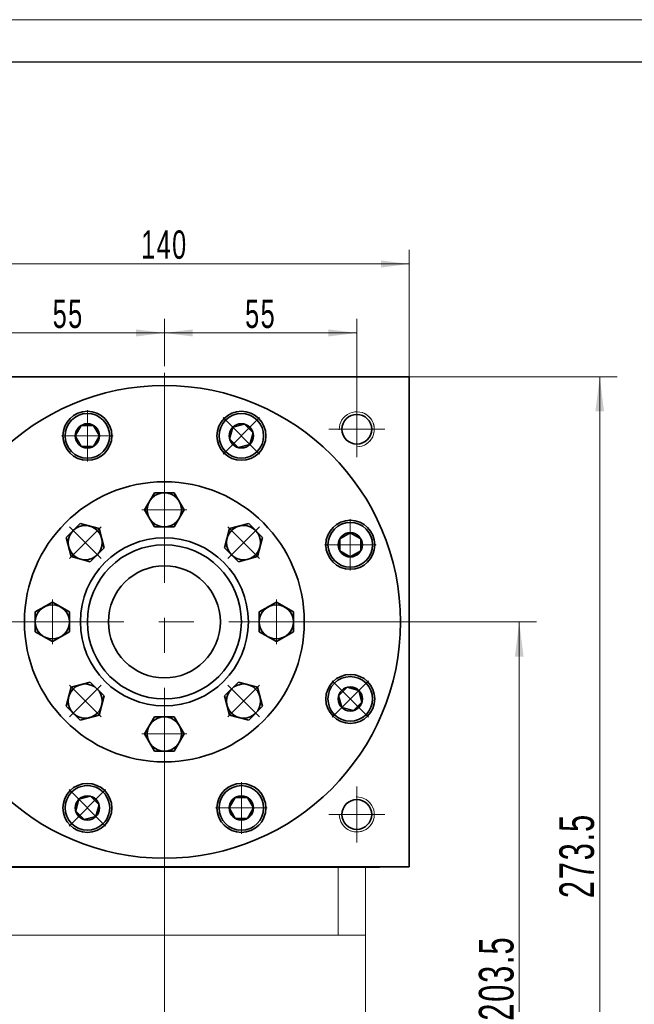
# Model space of a CAD drawing. Header units: millimetres. Extents: x 2410 to 3426, y 109 to 883.
# Tile 6 of 6: x 3048 to 3224, y 547 to 828. Entities that reach past the tile are written whole.
import ezdxf

# ---------------------------------------------------------------- set-up
doc = ezdxf.new("R2010")
doc.units = ezdxf.units.MM
doc.header["$LTSCALE"] = 5
doc.set_wipeout_variables(frame=1)
doc.linetypes.add('点画线', pattern=[18, 12, -2, 2, -2])
doc.layers.get('0').update_dxf_attribs({"lineweight": 18})
for name, color, linetype, lineweight in [('中心线层', 1, '点画线', 18), ('图框_外框线', 7, 'Continuous', 18), ('尺寸线层', 3, 'Continuous', 18), ('粗实线', 7, 'Continuous', 50), ('粗实线层', 7, 'Continuous', 35)]:
    doc.layers.add(name, color=color, linetype=linetype, lineweight=lineweight)
doc.styles.add('标准', font='txt', dxfattribs={"width": 0.667})
doc.dimstyles.new('a4-1-1.5', dxfattribs={"dimtxt": 4.5, "dimasz": 4.5, "dimexe": 2.25, "dimexo": 0, "dimgap": 0.75, "dimtad": 1, "dimdec": 3, "dimdsep": 46, "dimtxsty": '标准', "dimblk": '_CAXARROW', "dimcen": 0, "dimdle": 6, "dimazin": 2, "dimtfac": 0.707107, "dimtdec": 3, "dimtix": 1, "dimtmove": 2, "dimatfit": 3, "dimfxl": 0, "dimfrac": 2, "dimtolj": 1, "dimtzin": 0, "dimarcsym": 0})

# ---------------------------------------------------------------- blocks, each defined once
blk = doc.blocks.new('*X9')
at = {"layer": '尺寸线层', "linetype": 'Continuous'}
for points in [[(3019.51, 758.13), (3027.61, 759.14), (3027.61, 757.12)], [(3159.51, 758.13), (3151.41, 759.14), (3151.41, 757.12)]]:
    blk.add_hatch(color=0, dxfattribs=at).paths.add_polyline_path(points, flags=0)
at = {"layer": '尺寸线层', "color": 0, "linetype": 'Continuous'}
for p, q in [((3019.51, 725.93), (3019.51, 762.18)), ((3159.51, 725.93), (3159.51, 762.18)), ((3019.51, 758.13), (3159.51, 758.13))]:
    blk.add_line(p, q, dxfattribs=at)
at = {"layer": '尺寸线层', "color": 0, "insert": (3089.51, 763.61), "char_height": 8.1, "width": 24.1458, "attachment_point": 5, "line_spacing_factor": 1.15057, "style": '标准'}
blk.add_mtext('\\T1.1;140', dxfattribs=at)
blk = doc.blocks.new('_CAXARROW')
blk.add_hatch(color=0).paths.add_polyline_path([(0, 0), (-1, 0.125), (-1, -0.125)], flags=0)
blk = doc.blocks.new('*X10')
at = {"layer": '尺寸线层', "linetype": 'Continuous'}
for points in [[(3034.51, 738.44), (3042.61, 737.43), (3042.61, 739.45)], [(3089.51, 738.44), (3081.41, 737.43), (3081.41, 739.45)]]:
    blk.add_hatch(color=0, dxfattribs=at).paths.add_polyline_path(points, flags=0)
at = {"layer": '尺寸线层', "color": 0, "linetype": 'Continuous'}
for p, q in [((3034.51, 718.93), (3034.51, 742.49)), ((3089.51, 728.93), (3089.51, 742.49)), ((3089.51, 738.44), (3034.51, 738.44))]:
    blk.add_line(p, q, dxfattribs=at)
at = {"layer": '尺寸线层', "color": 0, "insert": (3062.01, 743.86), "char_height": 8.1, "width": 16.2237, "attachment_point": 5, "line_spacing_factor": 1.15057, "style": '标准'}
blk.add_mtext('\\T1.1;55', dxfattribs=at)
blk = doc.blocks.new('*X11')
at = {"layer": '尺寸线层', "linetype": 'Continuous'}
for points in [[(3089.51, 738.44), (3097.61, 739.45), (3097.61, 737.43)], [(3144.51, 738.44), (3136.41, 739.45), (3136.41, 737.43)]]:
    blk.add_hatch(color=0, dxfattribs=at).paths.add_polyline_path(points, flags=0)
at = {"layer": '尺寸线层', "color": 0, "linetype": 'Continuous'}
for p, q in [((3089.51, 728.93), (3089.51, 742.49)), ((3144.51, 718.93), (3144.51, 742.49)), ((3089.51, 738.44), (3144.51, 738.44))]:
    blk.add_line(p, q, dxfattribs=at)
at = {"layer": '尺寸线层', "color": 0, "insert": (3117.01, 743.86), "char_height": 8.1, "width": 16.2237, "attachment_point": 5, "line_spacing_factor": 1.15057, "style": '标准'}
blk.add_mtext('\\T1.1;55', dxfattribs=at)
blk = doc.blocks.new('*X15')
at = {"layer": '中心线层', "linetype": '点画线', "lineweight": 18}
for p, q in [((0, -7.37), (0, 7.37)), ((-7.37, 0), (7.37, 0))]:
    blk.add_line(p, q, dxfattribs=at)
at = {"layer": '粗实线层'}
for p, q in [((-3.46, 0), (-1.73, 3)), ((-1.73, 3), (1.73, 3)), ((3.46, 0), (1.73, 3)), ((3.46, 0), (1.73, 3)), ((-3.46, 0), (-1.73, -3)), ((3.46, 0), (1.73, -3)), ((-1.73, -3), (1.73, -3))]:
    blk.add_line(p, q, dxfattribs=at)
blk.add_circle((0, 0), 3.46, dxfattribs=at)
for start, end in [(0, 180), (180, 360)]:
    blk.add_arc((0, 0), 6.37, start, end, dxfattribs=at)
blk = doc.blocks.new('*X30')
at = {"layer": '中心线层', "linetype": '点画线', "lineweight": 18}
for p, q in [((0, -6.4), (0, 6.4)), ((6.4, 0), (-6.4, 0))]:
    blk.add_line(p, q, dxfattribs=at)
at = {"layer": '粗实线层'}
for p, q in [((0, 5.65), (-4.89, 2.82)), ((4.89, 2.82), (0, 5.65)), ((-4.89, 2.82), (-4.89, -2.82)), ((4.89, 2.82), (4.89, -2.82)), ((-4.89, -2.82), (0, -5.65)), ((0, -5.65), (4.89, -2.82))]:
    blk.add_line(p, q, dxfattribs=at)
blk.add_circle((0, 0), 4.89, dxfattribs=at)
blk = doc.blocks.new('2432fgg')
at = {"layer": '粗实线层'}
for radius in [24, 22]:
    blk.add_circle((0, 0), radius, dxfattribs=at)
blk.add_wipeout([(-27.11, 0), (-27.11, 0.9), (-27.11, 0.9), (-27.11, 2.82), (-27.11, 2.82), (-29.56, 4.23), (-29.56, 4.23), (-32, 5.65), (-32, 5.65), (-34.45, 4.23), (-34.45, 4.23), (-36.89, 2.82), (-36.89, 2.82), (-36.89, 0.9), (-36.89, 0.9), (-36.89, 0), (-36.89, 0), (-36.89, -2.82), (-36.89, -2.82), (-34.45, -4.23), (-34.45, -4.23), (-32, -5.65), (-32, -5.65), (-29.56, -4.23), (-29.56, -4.23), (-27.11, -2.82), (-27.11, -2.82)]).dxf.layer = '粗实线层'
blk.add_circle((0, 0), 40, dxfattribs=at)
blk.add_blockref('*X30', (-32, 0), dxfattribs=at)
for points in [[(0, 27.11), (0.9, 27.11), (0.9, 27.11), (2.82, 27.11), (2.82, 27.11), (4.23, 29.55), (4.23, 29.55), (5.65, 32), (5.65, 32), (4.23, 34.44), (4.23, 34.44), (2.82, 36.89), (2.82, 36.89), (0.9, 36.89), (0.9, 36.89), (0, 36.89), (0, 36.89), (-2.82, 36.89), (-2.82, 36.89), (-4.23, 34.44), (-4.23, 34.44), (-5.65, 32), (-5.65, 32), (-4.23, 29.55), (-4.23, 29.55), (-2.82, 27.11), (-2.82, 27.11)], [(-19.17, 19.17), (-18.53, 19.81), (-18.53, 19.81), (-17.17, 21.17), (-17.17, 21.17), (-17.9, 23.89), (-17.9, 23.89), (-18.63, 26.62), (-18.63, 26.62), (-21.36, 27.35), (-21.36, 27.35), (-24.09, 28.08), (-24.09, 28.08), (-25.45, 26.72), (-25.45, 26.72), (-26.09, 26.09), (-26.09, 26.09), (-28.08, 24.09), (-28.08, 24.09), (-27.35, 21.36), (-27.35, 21.36), (-26.62, 18.63), (-26.62, 18.63), (-23.89, 17.9), (-23.89, 17.9), (-21.17, 17.17), (-21.17, 17.17)], [(19.17, 19.17), (19.81, 18.53), (19.81, 18.53), (21.17, 17.17), (21.17, 17.17), (23.89, 17.9), (23.89, 17.9), (26.62, 18.63), (26.62, 18.63), (27.35, 21.36), (27.35, 21.36), (28.08, 24.09), (28.08, 24.09), (26.72, 25.45), (26.72, 25.45), (26.09, 26.09), (26.09, 26.09), (24.09, 28.08), (24.09, 28.08), (21.36, 27.35), (21.36, 27.35), (18.63, 26.62), (18.63, 26.62), (17.9, 23.89), (17.9, 23.89), (17.17, 21.17), (17.17, 21.17)], [(27.11, 0), (27.11, -0.9), (27.11, -0.9), (27.11, -2.82), (27.11, -2.82), (29.55, -4.23), (29.55, -4.23), (32, -5.65), (32, -5.65), (34.44, -4.23), (34.44, -4.23), (36.89, -2.82), (36.89, -2.82), (36.89, -0.9), (36.89, -0.9), (36.89, 0), (36.89, 0), (36.89, 2.82), (36.89, 2.82), (34.44, 4.23), (34.44, 4.23), (32, 5.65), (32, 5.65), (29.55, 4.23), (29.55, 4.23), (27.11, 2.82), (27.11, 2.82)], [(-19.17, -19.17), (-19.81, -18.53), (-19.81, -18.53), (-21.17, -17.17), (-21.17, -17.17), (-23.89, -17.9), (-23.89, -17.9), (-26.62, -18.63), (-26.62, -18.63), (-27.35, -21.36), (-27.35, -21.36), (-28.08, -24.09), (-28.08, -24.09), (-26.72, -25.45), (-26.72, -25.45), (-26.09, -26.09), (-26.09, -26.09), (-24.09, -28.08), (-24.09, -28.08), (-21.36, -27.35), (-21.36, -27.35), (-18.63, -26.62), (-18.63, -26.62), (-17.9, -23.89), (-17.9, -23.89), (-17.17, -21.17), (-17.17, -21.17)], [(19.17, -19.17), (18.53, -19.81), (18.53, -19.81), (17.17, -21.17), (17.17, -21.17), (17.9, -23.89), (17.9, -23.89), (18.63, -26.62), (18.63, -26.62), (21.36, -27.35), (21.36, -27.35), (24.09, -28.08), (24.09, -28.08), (25.45, -26.72), (25.45, -26.72), (26.09, -26.09), (26.09, -26.09), (28.08, -24.09), (28.08, -24.09), (27.35, -21.36), (27.35, -21.36), (26.62, -18.63), (26.62, -18.63), (23.89, -17.9), (23.89, -17.9), (21.17, -17.17), (21.17, -17.17)], [(0, -27.11), (-0.9, -27.11), (-0.9, -27.11), (-2.82, -27.11), (-2.82, -27.11), (-4.23, -29.56), (-4.23, -29.56), (-5.65, -32), (-5.65, -32), (-4.23, -34.45), (-4.23, -34.45), (-2.82, -36.89), (-2.82, -36.89), (-0.9, -36.89), (-0.9, -36.89), (0, -36.89), (0, -36.89), (2.82, -36.89), (2.82, -36.89), (4.23, -34.45), (4.23, -34.45), (5.65, -32), (5.65, -32), (4.23, -29.56), (4.23, -29.56), (2.82, -27.11), (2.82, -27.11)]]:
    blk.add_wipeout(points).dxf.layer = '粗实线层'
for p, rotation in [((0, 32), 270), ((-22.63, 22.63), 315.0000000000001), ((22.63, 22.63), 225.0000000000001), ((32, 0), 180), ((-22.63, -22.63), 45.00000000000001), ((22.63, -22.63), 135.0000000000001), ((0, -32), 90)]:
    blk.add_blockref('*X30', p, dxfattribs=dict(at, rotation=rotation))
blk = doc.blocks.new('*X41')
at = {"layer": '尺寸线层', "linetype": 'Continuous'}
for points in [[(3190.93, 655.93), (3192.16, 646.03), (3189.69, 646.03)], [(3190.93, 452.43), (3192.16, 462.33), (3189.69, 462.33)]]:
    blk.add_hatch(color=0, dxfattribs=at).paths.add_polyline_path(points, flags=0)
at = {"layer": '尺寸线层', "color": 0, "linetype": 'Continuous'}
for p, q in [((3158.26, 655.93), (3195.88, 655.93)), ((3190.93, 655.93), (3190.93, 452.43)), ((3154.51, 452.43), (3195.88, 452.43))]:
    blk.add_line(p, q, dxfattribs=at)
at = {"layer": '尺寸线层', "color": 0, "insert": (3184.41, 554.18), "char_height": 9.9, "width": 48.5856, "attachment_point": 5, "rotation": 90, "line_spacing_factor": 1.15057, "style": '标准'}
blk.add_mtext('\\T1.1;203.5', dxfattribs=at)
blk = doc.blocks.new('*X42')
at = {"layer": '尺寸线层', "linetype": 'Continuous'}
for points in [[(3213.93, 725.93), (3215.17, 716.03), (3212.69, 716.03)], [(3213.93, 452.43), (3215.17, 462.33), (3212.69, 462.33)]]:
    blk.add_hatch(color=0, dxfattribs=at).paths.add_polyline_path(points, flags=0)
at = {"layer": '尺寸线层', "color": 0, "linetype": 'Continuous'}
for p, q in [((3159.51, 725.93), (3218.88, 725.93)), ((3213.93, 725.93), (3213.93, 452.43)), ((3154.51, 452.43), (3218.88, 452.43))]:
    blk.add_line(p, q, dxfattribs=at)
at = {"layer": '尺寸线层', "color": 0, "insert": (3207.41, 589.18), "char_height": 9.9, "width": 48.5856, "attachment_point": 5, "rotation": 90, "line_spacing_factor": 1.15057, "style": '标准'}
blk.add_mtext('\\T1.1;273.5', dxfattribs=at)

msp = doc.modelspace()

# ---------------------------------------------------------------- linework, layer by layer
msp.add_line((3032.0063, 585.933), (3147.0063, 585.933))
at = {"color": 7, "linetype": 'Continuous', "lineweight": 15}
for p, q in [((3139.2029, 585.933), (3139.2029, 566.433)), ((3147.0063, 566.433), (3147.0063, 585.933)), ((3089.5063, 566.433), (3039.8097, 566.433)), ((3139.2029, 566.433), (3089.5063, 566.433)), ((3147.0063, 566.433), (3139.2029, 566.433)), ((3147.0063, 540.933), (3147.0063, 566.433))]:
    msp.add_line(p, q, dxfattribs=at)
at = {"color": 7, "linetype": 'Continuous', "lineweight": 0}
for centre, start, end in [((3144.5063, 710.933), 270, 105), ((3144.5063, 600.933), 180, 15)]:
    msp.add_arc(centre, 5, start, end, dxfattribs=at)
at = {"layer": '中心线层'}
for p, q in [((3089.5063, 397.0698), (3089.5063, 728.933)), ((3144.5063, 718.933), (3144.5063, 702.933)), ((3136.5063, 710.933), (3152.5063, 710.933)), ((3017.9403, 655.933), (3158.2563, 655.933)), ((3144.5063, 608.933), (3144.5063, 592.933)), ((3152.5063, 600.933), (3136.5063, 600.933)), ((3089.5063, 592.3098), (3089.5063, 442.7924))]:
    msp.add_line(p, q, dxfattribs=at)
at = {"layer": '图框_外框线', "color": 3}
msp.add_lwpolyline([(2409.8791, 109.1189), (3426.3323, 109.1189), (3426.3323, 827.8966), (2409.8791, 827.8966)], close=True, dxfattribs=at)
at = {"layer": '图框_外框线', "color": 3, "lineweight": 25}
msp.add_lwpolyline([(2470.3823, 121.2195), (3414.2317, 121.2195), (3414.2317, 815.7959), (2470.3823, 815.7959)], close=True, dxfattribs=at)
at = {"layer": '粗实线', "color": 0, "lineweight": 40}
msp.add_line((3022.3743, 585.933), (3151.0063, 585.933), dxfattribs=at)
msp.add_line((3022.3743, 585.933), (3151.0063, 585.933), dxfattribs=at)
at = {"layer": '粗实线层'}
for p in [(3019.5063, 725.933), (3159.5063, 585.933)]:
    msp.add_line(p, (3159.5063, 725.933), dxfattribs=at)
msp.add_lwpolyline([(3159.5063, 585.933), (3019.5063, 585.933)], dxfattribs=at)
for centre, radius in [((3067.493, 709.0779), 7), ((3111.5196, 709.0779), 7), ((3144.5063, 710.933), 4.25), ((3142.6511, 677.9464), 7), ((3142.6511, 633.9197), 7), ((3067.493, 602.7882), 7), ((3111.5196, 602.7882), 7), ((3144.5063, 600.933), 4.25)]:
    msp.add_circle(centre, radius, dxfattribs=at)
at = {"layer": '粗实线层', "lineweight": 18}
for centre, start, end in [((3144.5063, 710.933), 270, 181.923165), ((3144.5063, 600.933), 180, 91.923165)]:
    msp.add_arc(centre, 5, start, end, dxfattribs=at)

# ---------------------------------------------------------------- dimensions: what is measured, and where the dimension line sits
at = {"layer": '尺寸线层'}
for base, p1, p2, picture, middle in [((3159.5063, 758.129), (3019.5063, 725.933), (3159.5063, 725.933), '*X9', (3089.5063, 763.6124)), ((3034.5063, 738.4398), (3089.5063, 728.933), (3034.5063, 718.933), '*X10', (3062.0063, 743.8552))]:
    dim = msp.add_linear_dim(base=base, p1=p1, p2=p2, dimstyle='a4-1-1.5', override={"dimsah": 1, "dimtfill": 1, "dimtzin": 0}, dxfattribs=at)
    dim.commit()
    dim.dimension.update_dxf_attribs({"geometry": picture, "text_midpoint": middle})
for base, p1, p2, angle, picture, middle in [((3144.5063, 738.4398), (3089.5063, 728.933), (3144.5063, 718.933), 0, '*X11', (3117.0063, 743.8552)), ((3213.93, 452.433), (3159.5063, 725.933), (3154.5063, 452.433), 90, '*X42', (3207.4125, 589.183)), ((3190.9273, 452.433), (3158.2563, 655.933), (3154.5063, 452.433), 90, '*X41', (3184.4098, 554.183))]:
    dim = msp.add_linear_dim(base=base, p1=p1, p2=p2, angle=angle, dimstyle='a4-1-1.5', override={"dimsah": 1, "dimtfill": 1, "dimtzin": 0}, dxfattribs=at)
    dim.commit()
    dim.dimension.update_dxf_attribs({"geometry": picture, "text_midpoint": middle})

# ---------------------------------------------------------------- next in the draw order: wipeouts: each hides what was drawn before it
msp.add_wipeout([(3073.867, 709.0561), (3073.8669, 709.0899), (3073.8666, 709.1237), (3073.8662, 709.1576), (3073.8656, 709.1914), (3073.8647, 709.2252), (3073.8638, 709.259), (3073.8626, 709.2928), (3073.8612, 709.3265), (3073.8597, 709.3603), (3073.858, 709.3941), (3073.8561, 709.4279), (3073.8541, 709.4616), (3073.8518, 709.4954), (3073.8494, 709.5291), (3073.8468, 709.5628), (3073.844, 709.5965), (3073.841, 709.6302), (3073.8379, 709.6639), (3073.8346, 709.6975), (3073.8311, 709.7311), (3073.8274, 709.7647), (3073.8236, 709.7983), (3073.8195, 709.8319), (3073.8153, 709.8655), (3073.8109, 709.899), (3073.8064, 709.9325), (3073.8016, 709.966), (3073.7967, 709.9994), (3073.7916, 710.0329), (3073.7863, 710.0663), (3073.7863, 710.0663), (3073.7319, 710.3607), (3073.6636, 710.6522), (3073.5817, 710.9403), (3073.4864, 711.2241), (3073.3778, 711.5032), (3073.2562, 711.7768), (3073.1219, 712.0444), (3072.9751, 712.3054), (3072.8163, 712.5592), (3072.6456, 712.8053), (3072.4636, 713.043), (3072.2706, 713.2719), (3072.0671, 713.4915), (3071.8534, 713.7013), (3071.6302, 713.9008), (3071.3977, 714.0896), (3071.1567, 714.2673), (3070.9076, 714.4334), (3070.6509, 714.5876), (3070.3873, 714.7296), (3070.1173, 714.859), (3069.8415, 714.9756), (3069.5605, 715.0791), (3069.275, 715.1692), (3068.9855, 715.2458), (3068.6928, 715.3087), (3068.3974, 715.3578), (3068.1, 715.393), (3067.8013, 715.4141), (3067.502, 715.4211), (3067.502, 715.4211), (3067.2026, 715.4141), (3066.904, 715.393), (3066.6066, 715.3578), (3066.3112, 715.3087), (3066.0185, 715.2458), (3065.729, 715.1692), (3065.4435, 715.0791), (3065.1625, 714.9756), (3064.8867, 714.859), (3064.6167, 714.7296), (3064.3531, 714.5876), (3064.0964, 714.4334), (3063.8473, 714.2673), (3063.6062, 714.0896), (3063.3738, 713.9008), (3063.1505, 713.7013), (3062.9369, 713.4915), (3062.7333, 713.2719), (3062.5403, 713.043), (3062.3583, 712.8053), (3062.1877, 712.5592), (3062.0288, 712.3054), (3061.8821, 712.0444), (3061.7478, 711.7768), (3061.6262, 711.5032), (3061.5176, 711.2241), (3061.4222, 710.9403), (3061.3404, 710.6522), (3061.2721, 710.3607), (3061.2177, 710.0663), (3061.2177, 710.0663), (3061.2124, 710.0329), (3061.2073, 709.9994), (3061.2024, 709.966), (3061.1976, 709.9325), (3061.193, 709.899), (3061.1887, 709.8655), (3061.1844, 709.8319), (3061.1804, 709.7983), (3061.1766, 709.7647), (3061.1729, 709.7311), (3061.1694, 709.6975), (3061.1661, 709.6639), (3061.1629, 709.6302), (3061.16, 709.5965), (3061.1572, 709.5628), (3061.1546, 709.5291), (3061.1522, 709.4954), (3061.1499, 709.4616), (3061.1479, 709.4279), (3061.146, 709.3941), (3061.1443, 709.3603), (3061.1427, 709.3265), (3061.1414, 709.2928), (3061.1402, 709.259), (3061.1392, 709.2252), (3061.1384, 709.1914), (3061.1378, 709.1576), (3061.1373, 709.1237), (3061.1371, 709.0899), (3061.137, 709.0561), (3061.137, 709.0561), (3061.1457, 708.723), (3061.1719, 708.3908), (3061.2154, 708.0604), (3061.2761, 707.7328), (3061.3539, 707.4087), (3061.4485, 707.0892), (3061.5597, 706.7751), (3061.6873, 706.4672), (3061.8307, 706.1665), (3061.9897, 705.8736), (3062.1639, 705.5895), (3062.3526, 705.3149), (3062.5555, 705.0505), (3062.7719, 704.7971), (3063.0013, 704.5554), (3063.243, 704.326), (3063.4964, 704.1096), (3063.7607, 703.9067), (3064.0354, 703.718), (3064.3195, 703.5439), (3064.6123, 703.3849), (3064.9131, 703.2414), (3065.221, 703.1139), (3065.5351, 703.0026), (3065.8546, 702.908), (3066.1786, 702.8302), (3066.5063, 702.7695), (3066.8367, 702.726), (3067.1689, 702.6998), (3067.502, 702.6911), (3067.502, 702.6911), (3067.8351, 702.6998), (3068.1673, 702.726), (3068.4977, 702.7695), (3068.8253, 702.8302), (3069.1494, 702.908), (3069.4689, 703.0026), (3069.783, 703.1139), (3070.0909, 703.2414), (3070.3916, 703.3849), (3070.6845, 703.5439), (3070.9686, 703.718), (3071.2432, 703.9067), (3071.5076, 704.1096), (3071.761, 704.326), (3072.0027, 704.5554), (3072.2321, 704.7971), (3072.4485, 705.0505), (3072.6514, 705.3149), (3072.8401, 705.5895), (3073.0142, 705.8736), (3073.1732, 706.1665), (3073.3167, 706.4672), (3073.4442, 706.7751), (3073.5555, 707.0892), (3073.6501, 707.4087), (3073.7279, 707.7328), (3073.7886, 708.0604), (3073.8321, 708.3908), (3073.8583, 708.723)]).dxf.layer = '粗实线层'

# ---------------------------------------------------------------- next in the draw order: linework, layer by layer
at = {"layer": '粗实线层'}
msp.add_circle((3089.5063, 655.933), 67.5, dxfattribs=at)

# ---------------------------------------------------------------- next in the draw order: block references
msp.add_blockref('*X15', (3067.502, 709.0561), dxfattribs=at)

# ---------------------------------------------------------------- next in the draw order: block references
msp.add_blockref('2432fgg', (3089.5063, 655.933), dxfattribs=at)

# ---------------------------------------------------------------- next in the draw order: wipeouts: each hides what was drawn before it
for points in [[(3116.0113, 704.5554), (3116.0352, 704.5794), (3116.0589, 704.6035), (3116.0825, 704.6277), (3116.1059, 704.652), (3116.1293, 704.6765), (3116.1525, 704.7011), (3116.1755, 704.7258), (3116.1985, 704.7507), (3116.2213, 704.7756), (3116.244, 704.8007), (3116.2665, 704.8259), (3116.2889, 704.8513), (3116.3112, 704.8767), (3116.3333, 704.9023), (3116.3553, 704.9279), (3116.3772, 704.9537), (3116.3989, 704.9796), (3116.4205, 705.0057), (3116.4419, 705.0318), (3116.4632, 705.0581), (3116.4844, 705.0844), (3116.5054, 705.1109), (3116.5263, 705.1375), (3116.5471, 705.1642), (3116.5677, 705.191), (3116.5882, 705.2179), (3116.6085, 705.245), (3116.6286, 705.2721), (3116.6487, 705.2994), (3116.6686, 705.3267), (3116.6686, 705.3267), (3116.8382, 705.5734), (3116.9961, 705.8278), (3117.1419, 706.0894), (3117.2752, 706.3575), (3117.3957, 706.6316), (3117.5032, 706.9111), (3117.5975, 707.1953), (3117.6783, 707.4836), (3117.7454, 707.7754), (3117.7987, 708.07), (3117.8382, 708.3669), (3117.8636, 708.6652), (3117.8749, 708.9644), (3117.8722, 709.2638), (3117.8554, 709.5628), (3117.8245, 709.8606), (3117.7797, 710.1567), (3117.721, 710.4503), (3117.6486, 710.7408), (3117.5625, 711.0276), (3117.4631, 711.3101), (3117.3505, 711.5875), (3117.225, 711.8594), (3117.0869, 712.125), (3116.9364, 712.3839), (3116.7739, 712.6354), (3116.5997, 712.879), (3116.4143, 713.1141), (3116.218, 713.3402), (3116.0113, 713.5568), (3116.0113, 713.5568), (3115.7947, 713.7635), (3115.5685, 713.9598), (3115.3334, 714.1452), (3115.0899, 714.3194), (3114.8384, 714.4819), (3114.5795, 714.6324), (3114.3139, 714.7706), (3114.042, 714.8961), (3113.7646, 715.0087), (3113.4821, 715.1081), (3113.1953, 715.1941), (3112.9048, 715.2665), (3112.6112, 715.3252), (3112.3151, 715.3701), (3112.0173, 715.4009), (3111.7183, 715.4177), (3111.4189, 715.4205), (3111.1197, 715.4091), (3110.8213, 715.3837), (3110.5245, 715.3443), (3110.2299, 715.2909), (3109.9381, 715.2238), (3109.6497, 715.143), (3109.3655, 715.0488), (3109.0861, 714.9413), (3108.812, 714.8207), (3108.5439, 714.6874), (3108.2823, 714.5417), (3108.0279, 714.3838), (3107.7812, 714.2141), (3107.7812, 714.2141), (3107.7538, 714.1942), (3107.7266, 714.1742), (3107.6994, 714.154), (3107.6724, 714.1337), (3107.6455, 714.1132), (3107.6187, 714.0926), (3107.592, 714.0719), (3107.5654, 714.051), (3107.5389, 714.0299), (3107.5125, 714.0088), (3107.4863, 713.9875), (3107.4601, 713.966), (3107.4341, 713.9444), (3107.4082, 713.9227), (3107.3824, 713.9008), (3107.3567, 713.8788), (3107.3312, 713.8567), (3107.3057, 713.8344), (3107.2804, 713.812), (3107.2552, 713.7895), (3107.2301, 713.7668), (3107.2051, 713.744), (3107.1803, 713.7211), (3107.1556, 713.698), (3107.131, 713.6748), (3107.1065, 713.6515), (3107.0821, 713.628), (3107.0579, 713.6044), (3107.0338, 713.5807), (3107.0098, 713.5568), (3107.0098, 713.5568), (3106.7805, 713.3151), (3106.564, 713.0617), (3106.3612, 712.7974), (3106.1724, 712.5227), (3105.9983, 712.2386), (3105.8393, 711.9458), (3105.6959, 711.645), (3105.5683, 711.3371), (3105.4571, 711.023), (3105.3625, 710.7035), (3105.2847, 710.3795), (3105.2239, 710.0518), (3105.1805, 709.7214), (3105.1543, 709.3892), (3105.1456, 709.0561), (3105.1543, 708.723), (3105.1805, 708.3908), (3105.2239, 708.0604), (3105.2847, 707.7328), (3105.3625, 707.4087), (3105.4571, 707.0892), (3105.5683, 706.7751), (3105.6959, 706.4672), (3105.8393, 706.1665), (3105.9983, 705.8736), (3106.1724, 705.5895), (3106.3612, 705.3149), (3106.564, 705.0505), (3106.7805, 704.7971), (3107.0098, 704.5554), (3107.0098, 704.5554), (3107.2516, 704.326), (3107.505, 704.1096), (3107.7693, 703.9067), (3108.044, 703.718), (3108.3281, 703.5439), (3108.6209, 703.3849), (3108.9217, 703.2414), (3109.2296, 703.1139), (3109.5437, 703.0026), (3109.8632, 702.908), (3110.1872, 702.8302), (3110.5149, 702.7695), (3110.8453, 702.726), (3111.1775, 702.6998), (3111.5106, 702.6911), (3111.8437, 702.6998), (3112.1759, 702.726), (3112.5063, 702.7695), (3112.8339, 702.8302), (3113.158, 702.908), (3113.4775, 703.0026), (3113.7916, 703.1139), (3114.0995, 703.2414), (3114.4002, 703.3849), (3114.6931, 703.5439), (3114.9772, 703.718), (3115.2518, 703.9067), (3115.5162, 704.1096), (3115.7696, 704.326)], [(3142.6294, 671.5723), (3142.6632, 671.5724), (3142.697, 671.5727), (3142.7308, 671.5731), (3142.7646, 671.5738), (3142.7984, 671.5746), (3142.8322, 671.5756), (3142.866, 671.5767), (3142.8998, 671.5781), (3142.9336, 671.5796), (3142.9673, 671.5813), (3143.0011, 671.5832), (3143.0349, 671.5853), (3143.0686, 671.5875), (3143.1023, 671.5899), (3143.136, 671.5925), (3143.1697, 671.5953), (3143.2034, 671.5983), (3143.2371, 671.6014), (3143.2707, 671.6047), (3143.3044, 671.6082), (3143.338, 671.6119), (3143.3716, 671.6158), (3143.4052, 671.6198), (3143.4387, 671.624), (3143.4722, 671.6284), (3143.5057, 671.633), (3143.5392, 671.6377), (3143.5727, 671.6426), (3143.6061, 671.6477), (3143.6395, 671.653), (3143.6395, 671.653), (3143.9339, 671.7075), (3144.2255, 671.7757), (3144.5135, 671.8576), (3144.7973, 671.9529), (3145.0764, 672.0615), (3145.35, 672.1831), (3145.6176, 672.3174), (3145.8786, 672.4642), (3146.1324, 672.6231), (3146.3785, 672.7937), (3146.6163, 672.9757), (3146.8452, 673.1687), (3147.0648, 673.3722), (3147.2746, 673.5859), (3147.4741, 673.8092), (3147.6629, 674.0416), (3147.8405, 674.2826), (3148.0066, 674.5317), (3148.1609, 674.7884), (3148.3028, 675.052), (3148.4322, 675.322), (3148.5488, 675.5979), (3148.6523, 675.8788), (3148.7424, 676.1644), (3148.8191, 676.4538), (3148.882, 676.7466), (3148.9311, 677.0419), (3148.9662, 677.3393), (3148.9873, 677.638), (3148.9944, 677.9373), (3148.9944, 677.9373), (3148.9873, 678.2367), (3148.9662, 678.5354), (3148.9311, 678.8327), (3148.882, 679.1281), (3148.8191, 679.4208), (3148.7424, 679.7103), (3148.6523, 679.9958), (3148.5488, 680.2768), (3148.4322, 680.5526), (3148.3028, 680.8226), (3148.1609, 681.0863), (3148.0066, 681.3429), (3147.8405, 681.5921), (3147.6629, 681.8331), (3147.4741, 682.0655), (3147.2746, 682.2888), (3147.0648, 682.5024), (3146.8452, 682.706), (3146.6163, 682.899), (3146.3785, 683.081), (3146.1324, 683.2516), (3145.8786, 683.4105), (3145.6176, 683.5572), (3145.35, 683.6916), (3145.0764, 683.8132), (3144.7973, 683.9217), (3144.5135, 684.0171), (3144.2255, 684.099), (3143.9339, 684.1672), (3143.6395, 684.2217), (3143.6395, 684.2217), (3143.6061, 684.2269), (3143.5727, 684.232), (3143.5392, 684.237), (3143.5057, 684.2417), (3143.4722, 684.2463), (3143.4387, 684.2507), (3143.4052, 684.2549), (3143.3716, 684.2589), (3143.338, 684.2628), (3143.3044, 684.2664), (3143.2707, 684.2699), (3143.2371, 684.2733), (3143.2034, 684.2764), (3143.1697, 684.2794), (3143.136, 684.2821), (3143.1023, 684.2847), (3143.0686, 684.2872), (3143.0349, 684.2894), (3143.0011, 684.2915), (3142.9673, 684.2934), (3142.9336, 684.2951), (3142.8998, 684.2966), (3142.866, 684.2979), (3142.8322, 684.2991), (3142.7984, 684.3001), (3142.7646, 684.3009), (3142.7308, 684.3015), (3142.697, 684.302), (3142.6632, 684.3022), (3142.6294, 684.3023), (3142.6294, 684.3023), (3142.2962, 684.2936), (3141.964, 684.2675), (3141.6337, 684.224), (3141.306, 684.1632), (3140.982, 684.0855), (3140.6625, 683.9908), (3140.3483, 683.8796), (3140.0405, 683.7521), (3139.7397, 683.6086), (3139.4469, 683.4496), (3139.1627, 683.2755), (3138.8881, 683.0867), (3138.6237, 682.8839), (3138.3703, 682.6675), (3138.1286, 682.4381), (3137.8992, 682.1964), (3137.6828, 681.943), (3137.48, 681.6786), (3137.2912, 681.404), (3137.1171, 681.1198), (3136.9581, 680.827), (3136.8146, 680.5262), (3136.6871, 680.2183), (3136.5759, 679.9042), (3136.4812, 679.5847), (3136.4034, 679.2607), (3136.3427, 678.933), (3136.2992, 678.6027), (3136.2731, 678.2705), (3136.2644, 677.9373), (3136.2644, 677.9373), (3136.2731, 677.6042), (3136.2992, 677.272), (3136.3427, 676.9416), (3136.4034, 676.614), (3136.4812, 676.29), (3136.5759, 675.9704), (3136.6871, 675.6563), (3136.8146, 675.3485), (3136.9581, 675.0477), (3137.1171, 674.7548), (3137.2912, 674.4707), (3137.48, 674.1961), (3137.6828, 673.9317), (3137.8992, 673.6783), (3138.1286, 673.4366), (3138.3703, 673.2072), (3138.6237, 672.9908), (3138.8881, 672.7879), (3139.1627, 672.5992), (3139.4469, 672.4251), (3139.7397, 672.2661), (3140.0405, 672.1226), (3140.3483, 671.9951), (3140.6625, 671.8839), (3140.982, 671.7892), (3141.306, 671.7114), (3141.6337, 671.6507), (3141.964, 671.6072), (3142.2962, 671.5811)], [(3138.1286, 629.428), (3138.1526, 629.4042), (3138.1767, 629.3804), (3138.2009, 629.3569), (3138.2253, 629.3334), (3138.2498, 629.3101), (3138.2743, 629.2869), (3138.2991, 629.2638), (3138.3239, 629.2408), (3138.3489, 629.218), (3138.374, 629.1954), (3138.3992, 629.1728), (3138.4245, 629.1504), (3138.4499, 629.1281), (3138.4755, 629.106), (3138.5012, 629.084), (3138.527, 629.0621), (3138.5529, 629.0404), (3138.5789, 629.0188), (3138.6051, 628.9974), (3138.6313, 628.9761), (3138.6577, 628.9549), (3138.6842, 628.9339), (3138.7108, 628.913), (3138.7375, 628.8922), (3138.7643, 628.8716), (3138.7912, 628.8512), (3138.8182, 628.8309), (3138.8454, 628.8107), (3138.8726, 628.7907), (3138.8999, 628.7708), (3138.8999, 628.7708), (3139.1467, 628.6011), (3139.4011, 628.4432), (3139.6626, 628.2974), (3139.9307, 628.1641), (3140.2048, 628.0436), (3140.4843, 627.9361), (3140.7685, 627.8418), (3141.0568, 627.7611), (3141.3486, 627.6939), (3141.6433, 627.6406), (3141.9401, 627.6012), (3142.2385, 627.5758), (3142.5377, 627.5644), (3142.8371, 627.5671), (3143.136, 627.5839), (3143.4339, 627.6148), (3143.7299, 627.6596), (3144.0236, 627.7183), (3144.3141, 627.7908), (3144.6009, 627.8768), (3144.8833, 627.9762), (3145.1608, 628.0888), (3145.4326, 628.2143), (3145.6983, 628.3525), (3145.9571, 628.503), (3146.2086, 628.6655), (3146.4522, 628.8396), (3146.6873, 629.025), (3146.9134, 629.2213), (3147.1301, 629.428), (3147.1301, 629.428), (3147.3368, 629.6447), (3147.5331, 629.8708), (3147.7185, 630.1059), (3147.8926, 630.3495), (3148.0551, 630.601), (3148.2056, 630.8598), (3148.3438, 631.1255), (3148.4693, 631.3973), (3148.5819, 631.6748), (3148.6813, 631.9572), (3148.7673, 632.244), (3148.8398, 632.5346), (3148.8985, 632.8282), (3148.9433, 633.1242), (3148.9742, 633.4221), (3148.991, 633.721), (3148.9937, 634.0204), (3148.9823, 634.3196), (3148.9569, 634.618), (3148.9175, 634.9148), (3148.8642, 635.2095), (3148.797, 635.5013), (3148.7163, 635.7896), (3148.622, 636.0738), (3148.5145, 636.3533), (3148.394, 636.6274), (3148.2607, 636.8955), (3148.1149, 637.157), (3147.957, 637.4114), (3147.7873, 637.6582), (3147.7873, 637.6582), (3147.7675, 637.6855), (3147.7474, 637.7127), (3147.7272, 637.7399), (3147.7069, 637.7669), (3147.6865, 637.7938), (3147.6659, 637.8206), (3147.6451, 637.8473), (3147.6242, 637.8739), (3147.6032, 637.9004), (3147.582, 637.9268), (3147.5607, 637.953), (3147.5393, 637.9792), (3147.5177, 638.0052), (3147.496, 638.0311), (3147.4741, 638.0569), (3147.4521, 638.0826), (3147.43, 638.1082), (3147.4077, 638.1336), (3147.3853, 638.1589), (3147.3627, 638.1841), (3147.3401, 638.2092), (3147.3173, 638.2342), (3147.2943, 638.259), (3147.2712, 638.2838), (3147.248, 638.3084), (3147.2247, 638.3328), (3147.2013, 638.3572), (3147.1777, 638.3814), (3147.1539, 638.4055), (3147.1301, 638.4295), (3147.1301, 638.4295), (3146.8884, 638.6589), (3146.635, 638.8753), (3146.3706, 639.0781), (3146.096, 639.2669), (3145.8119, 639.441), (3145.519, 639.6), (3145.2182, 639.7435), (3144.9104, 639.871), (3144.5963, 639.9822), (3144.2767, 640.0769), (3143.9527, 640.1547), (3143.6251, 640.2154), (3143.2947, 640.2589), (3142.9625, 640.285), (3142.6294, 640.2937), (3142.2962, 640.285), (3141.964, 640.2589), (3141.6337, 640.2154), (3141.306, 640.1547), (3140.982, 640.0769), (3140.6625, 639.9822), (3140.3483, 639.871), (3140.0405, 639.7435), (3139.7397, 639.6), (3139.4469, 639.441), (3139.1627, 639.2669), (3138.8881, 639.0781), (3138.6237, 638.8753), (3138.3703, 638.6589), (3138.1286, 638.4295), (3138.1286, 638.4295), (3137.8992, 638.1878), (3137.6828, 637.9344), (3137.48, 637.67), (3137.2912, 637.3954), (3137.1171, 637.1112), (3136.9581, 636.8184), (3136.8146, 636.5176), (3136.6871, 636.2098), (3136.5759, 635.8956), (3136.4812, 635.5761), (3136.4034, 635.2521), (3136.3427, 634.9244), (3136.2992, 634.5941), (3136.2731, 634.2619), (3136.2644, 633.9287), (3136.2731, 633.5956), (3136.2992, 633.2634), (3136.3427, 632.933), (3136.4034, 632.6054), (3136.4812, 632.2814), (3136.5759, 631.9619), (3136.6871, 631.6477), (3136.8146, 631.3399), (3136.9581, 631.0391), (3137.1171, 630.7462), (3137.2912, 630.4621), (3137.48, 630.1875), (3137.6828, 629.9231), (3137.8992, 629.6697)], [(3063.0013, 607.3107), (3062.9774, 607.2867), (3062.9537, 607.2626), (3062.9301, 607.2384), (3062.9066, 607.2141), (3062.8833, 607.1896), (3062.8601, 607.165), (3062.837, 607.1403), (3062.8141, 607.1154), (3062.7913, 607.0904), (3062.7686, 607.0654), (3062.7461, 607.0402), (3062.7237, 607.0148), (3062.7014, 606.9894), (3062.6793, 606.9638), (3062.6573, 606.9381), (3062.6354, 606.9123), (3062.6137, 606.8864), (3062.5921, 606.8604), (3062.5706, 606.8343), (3062.5493, 606.808), (3062.5282, 606.7816), (3062.5071, 606.7552), (3062.4862, 606.7286), (3062.4655, 606.7019), (3062.4449, 606.6751), (3062.4244, 606.6481), (3062.4041, 606.6211), (3062.3839, 606.594), (3062.3639, 606.5667), (3062.344, 606.5394), (3062.344, 606.5394), (3062.1743, 606.2927), (3062.0164, 606.0383), (3061.8707, 605.7767), (3061.7374, 605.5086), (3061.6168, 605.2345), (3061.5093, 604.955), (3061.4151, 604.6708), (3061.3343, 604.3825), (3061.2672, 604.0907), (3061.2138, 603.796), (3061.1744, 603.4992), (3061.149, 603.2009), (3061.1376, 602.9017), (3061.1404, 602.6022), (3061.1572, 602.3033), (3061.188, 602.0054), (3061.2329, 601.7094), (3061.2916, 601.4158), (3061.364, 601.1252), (3061.45, 600.8384), (3061.5494, 600.556), (3061.662, 600.2785), (3061.7875, 600.0067), (3061.9257, 599.741), (3062.0762, 599.4822), (3062.2387, 599.2307), (3062.4129, 598.9871), (3062.5983, 598.752), (3062.7946, 598.5259), (3063.0013, 598.3092), (3063.0013, 598.3092), (3063.2179, 598.1025), (3063.444, 597.9063), (3063.6791, 597.7209), (3063.9227, 597.5467), (3064.1742, 597.3842), (3064.4331, 597.2337), (3064.6987, 597.0955), (3064.9706, 596.97), (3065.248, 596.8574), (3065.5305, 596.758), (3065.8173, 596.672), (3066.1078, 596.5995), (3066.4014, 596.5408), (3066.6975, 596.496), (3066.9953, 596.4652), (3067.2943, 596.4484), (3067.5937, 596.4456), (3067.8929, 596.457), (3068.1912, 596.4824), (3068.4881, 596.5218), (3068.7827, 596.5751), (3069.0745, 596.6423), (3069.3628, 596.7231), (3069.647, 596.8173), (3069.9265, 596.9248), (3070.2006, 597.0454), (3070.4687, 597.1787), (3070.7303, 597.3244), (3070.9847, 597.4823), (3071.2314, 597.652), (3071.2314, 597.652), (3071.2587, 597.6719), (3071.286, 597.6919), (3071.3131, 597.7121), (3071.3402, 597.7324), (3071.3671, 597.7529), (3071.3939, 597.7735), (3071.4206, 597.7942), (3071.4472, 597.8151), (3071.4737, 597.8361), (3071.5, 597.8573), (3071.5263, 597.8786), (3071.5524, 597.9001), (3071.5785, 597.9216), (3071.6044, 597.9434), (3071.6302, 597.9652), (3071.6558, 597.9872), (3071.6814, 598.0094), (3071.7068, 598.0316), (3071.7322, 598.054), (3071.7574, 598.0766), (3071.7825, 598.0993), (3071.8074, 598.1221), (3071.8323, 598.145), (3071.857, 598.1681), (3071.8816, 598.1913), (3071.9061, 598.2146), (3071.9304, 598.2381), (3071.9546, 598.2617), (3071.9787, 598.2854), (3072.0027, 598.3092), (3072.0027, 598.3092), (3072.2321, 598.551), (3072.4485, 598.8043), (3072.6514, 599.0687), (3072.8401, 599.3433), (3073.0142, 599.6275), (3073.1732, 599.9203), (3073.3167, 600.2211), (3073.4442, 600.529), (3073.5555, 600.8431), (3073.6501, 601.1626), (3073.7279, 601.4866), (3073.7886, 601.8143), (3073.8321, 602.1446), (3073.8583, 602.4768), (3073.867, 602.81), (3073.8583, 603.1431), (3073.8321, 603.4753), (3073.7886, 603.8057), (3073.7279, 604.1333), (3073.6501, 604.4574), (3073.5555, 604.7769), (3073.4442, 605.091), (3073.3167, 605.3988), (3073.1732, 605.6996), (3073.0142, 605.9925), (3072.8401, 606.2766), (3072.6514, 606.5512), (3072.4485, 606.8156), (3072.2321, 607.069), (3072.0027, 607.3107), (3072.0027, 607.3107), (3071.761, 607.5401), (3071.5076, 607.7565), (3071.2432, 607.9594), (3070.9686, 608.1481), (3070.6845, 608.3222), (3070.3916, 608.4812), (3070.0909, 608.6247), (3069.783, 608.7522), (3069.4689, 608.8634), (3069.1494, 608.9581), (3068.8253, 609.0359), (3068.4977, 609.0966), (3068.1673, 609.1401), (3067.8351, 609.1662), (3067.502, 609.175), (3067.1689, 609.1662), (3066.8367, 609.1401), (3066.5063, 609.0966), (3066.1786, 609.0359), (3065.8546, 608.9581), (3065.5351, 608.8634), (3065.221, 608.7522), (3064.9131, 608.6247), (3064.6123, 608.4812), (3064.3195, 608.3222), (3064.0354, 608.1481), (3063.7607, 607.9594), (3063.4964, 607.7565), (3063.243, 607.5401)], [(3105.1456, 602.81), (3105.1457, 602.7762), (3105.1459, 602.7423), (3105.1464, 602.7085), (3105.147, 602.6747), (3105.1478, 602.6409), (3105.1488, 602.6071), (3105.15, 602.5733), (3105.1513, 602.5395), (3105.1529, 602.5058), (3105.1546, 602.472), (3105.1564, 602.4382), (3105.1585, 602.4045), (3105.1608, 602.3707), (3105.1632, 602.337), (3105.1658, 602.3033), (3105.1686, 602.2696), (3105.1715, 602.2359), (3105.1747, 602.2022), (3105.178, 602.1686), (3105.1815, 602.1349), (3105.1852, 602.1013), (3105.189, 602.0677), (3105.193, 602.0342), (3105.1973, 602.0006), (3105.2016, 601.9671), (3105.2062, 601.9336), (3105.211, 601.9001), (3105.2159, 601.8666), (3105.221, 601.8332), (3105.2263, 601.7998), (3105.2263, 601.7998), (3105.2807, 601.5054), (3105.349, 601.2138), (3105.4308, 600.9258), (3105.5262, 600.642), (3105.6348, 600.3629), (3105.7564, 600.0893), (3105.8907, 599.8217), (3106.0374, 599.5607), (3106.1963, 599.3069), (3106.3669, 599.0608), (3106.5489, 598.8231), (3106.7419, 598.5941), (3106.9455, 598.3745), (3107.1591, 598.1647), (3107.3824, 597.9652), (3107.6148, 597.7764), (3107.8559, 597.5988), (3108.105, 597.4327), (3108.3616, 597.2785), (3108.6253, 597.1365), (3108.8953, 597.0071), (3109.1711, 596.8905), (3109.4521, 596.787), (3109.7376, 596.6969), (3110.0271, 596.6203), (3110.3198, 596.5573), (3110.6152, 596.5083), (3110.9126, 596.4731), (3111.2112, 596.452), (3111.5106, 596.445), (3111.5106, 596.445), (3111.8099, 596.452), (3112.1086, 596.4731), (3112.406, 596.5083), (3112.7013, 596.5573), (3112.9941, 596.6203), (3113.2836, 596.6969), (3113.5691, 596.787), (3113.8501, 596.8905), (3114.1259, 597.0071), (3114.3959, 597.1365), (3114.6595, 597.2785), (3114.9162, 597.4327), (3115.1653, 597.5988), (3115.4063, 597.7764), (3115.6388, 597.9652), (3115.862, 598.1647), (3116.0757, 598.3745), (3116.2792, 598.5941), (3116.4722, 598.8231), (3116.6542, 599.0608), (3116.8249, 599.3069), (3116.9837, 599.5607), (3117.1305, 599.8217), (3117.2648, 600.0893), (3117.3864, 600.3629), (3117.495, 600.642), (3117.5903, 600.9258), (3117.6722, 601.2138), (3117.7405, 601.5054), (3117.7949, 601.7998), (3117.7949, 601.7998), (3117.8002, 601.8332), (3117.8053, 601.8666), (3117.8102, 601.9001), (3117.815, 601.9336), (3117.8195, 601.9671), (3117.8239, 602.0006), (3117.8281, 602.0342), (3117.8322, 602.0677), (3117.836, 602.1013), (3117.8397, 602.1349), (3117.8432, 602.1686), (3117.8465, 602.2022), (3117.8496, 602.2359), (3117.8526, 602.2696), (3117.8554, 602.3033), (3117.858, 602.337), (3117.8604, 602.3707), (3117.8627, 602.4045), (3117.8647, 602.4382), (3117.8666, 602.472), (3117.8683, 602.5058), (3117.8698, 602.5395), (3117.8712, 602.5733), (3117.8723, 602.6071), (3117.8733, 602.6409), (3117.8741, 602.6747), (3117.8748, 602.7085), (3117.8752, 602.7423), (3117.8755, 602.7762), (3117.8756, 602.81), (3117.8756, 602.81), (3117.8669, 603.1431), (3117.8407, 603.4753), (3117.7972, 603.8057), (3117.7365, 604.1333), (3117.6587, 604.4574), (3117.5641, 604.7769), (3117.4528, 605.091), (3117.3253, 605.3988), (3117.1818, 605.6996), (3117.0228, 605.9925), (3116.8487, 606.2766), (3116.66, 606.5512), (3116.4571, 606.8156), (3116.2407, 607.069), (3116.0113, 607.3107), (3115.7696, 607.5401), (3115.5162, 607.7565), (3115.2518, 607.9594), (3114.9772, 608.1481), (3114.6931, 608.3222), (3114.4002, 608.4812), (3114.0995, 608.6247), (3113.7916, 608.7522), (3113.4775, 608.8634), (3113.158, 608.9581), (3112.8339, 609.0359), (3112.5063, 609.0966), (3112.1759, 609.1401), (3111.8437, 609.1662), (3111.5106, 609.175), (3111.5106, 609.175), (3111.1775, 609.1662), (3110.8453, 609.1401), (3110.5149, 609.0966), (3110.1872, 609.0359), (3109.8632, 608.9581), (3109.5437, 608.8634), (3109.2296, 608.7522), (3108.9217, 608.6247), (3108.6209, 608.4812), (3108.3281, 608.3222), (3108.044, 608.1481), (3107.7693, 607.9594), (3107.505, 607.7565), (3107.2516, 607.5401), (3107.0098, 607.3107), (3106.7805, 607.069), (3106.564, 606.8156), (3106.3612, 606.5512), (3106.1724, 606.2766), (3105.9983, 605.9925), (3105.8393, 605.6996), (3105.6959, 605.3988), (3105.5683, 605.091), (3105.4571, 604.7769), (3105.3625, 604.4574), (3105.2847, 604.1333), (3105.2239, 603.8057), (3105.1805, 603.4753), (3105.1543, 603.1431)]]:
    msp.add_wipeout(points).dxf.layer = '粗实线层'

# ---------------------------------------------------------------- next in the draw order: linework, layer by layer
msp.add_circle((3089.5063, 655.933), 16, dxfattribs=at)

# ---------------------------------------------------------------- next in the draw order: block references
for p, rotation in [((3111.5106, 709.0561), 315.0000000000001), ((3142.6294, 677.9373), 270), ((3142.6294, 633.9287), 225.0000000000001), ((3067.502, 602.81), 135.0000000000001), ((3111.5106, 602.81), 180)]:
    msp.add_blockref('*X15', p, dxfattribs=dict(at, rotation=rotation))

doc.saveas('drawing.dxf')
